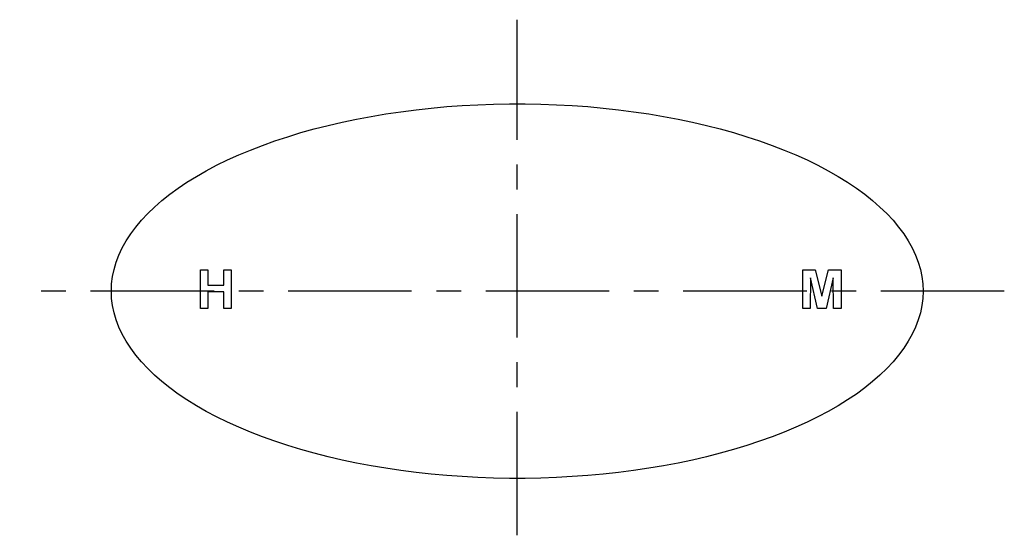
# Model space of a CAD drawing. Header units: millimetres. Extents: x -51 to 50, y -25 to 28.
import ezdxf

# ---------------------------------------------------------------- set-up
doc = ezdxf.new("R2010")
doc.units = ezdxf.units.MM
doc.linetypes.add('CENTERX2', pattern=[20.32, 12.7, -2.54, 2.54, -2.54])

msp = doc.modelspace()

# ---------------------------------------------------------------- linework, layer by layer
at = {"color": 7, "linetype": 'CENTERX2'}
for p, q in [((0, -25.1), (0, 27.9)), ((50.1, 0), (-51.18, 0))]:
    msp.add_line(p, q, dxfattribs=at)
at = {"color": 7, "linetype": 'Continuous', "lineweight": 25}
for p, q in [((-32.59, 2.2), (-31.82, 2.2)), ((-32.59, -1.8), (-32.59, 2.2)), ((-31.82, 2.2), (-31.82, 0.61)), ((-30.18, 2.2), (-29.41, 2.2)), ((-30.18, 0.61), (-30.18, 2.2)), ((-29.41, 2.2), (-29.41, -1.8)), ((29.36, 2.2), (30.66, 2.2)), ((29.36, -1.8), (29.36, 2.2)), ((30.66, 2.2), (31.33, -0.53)), ((31.33, -0.53), (32.01, 2.2)), ((32.01, 2.2), (33.31, 2.2)), ((33.31, 2.2), (33.31, -1.8)), ((30.15, 1.35), (30.13, -1.8)), ((30.9, -1.8), (30.15, 1.35)), ((32.51, 1.35), (31.76, -1.8)), ((32.54, -1.8), (32.51, 1.35)), ((-31.82, 0.61), (-30.18, 0.61)), ((-31.82, -0.06), (-31.82, -1.8)), ((-30.18, -0.06), (-31.82, -0.06)), ((-30.18, -1.8), (-30.18, -0.06)), ((-31.82, -1.8), (-32.59, -1.8)), ((-29.41, -1.8), (-30.18, -1.8)), ((30.13, -1.8), (29.36, -1.8)), ((31.76, -1.8), (30.9, -1.8)), ((33.31, -1.8), (32.54, -1.8))]:
    msp.add_line(p, q, dxfattribs=at)
at = {"color": 7, "linetype": 'Continuous', "lineweight": 25, "flags": 128}
msp.add_lwpolyline([(-41.75, 0), (-41.72, 0.75), (-41.62, 1.49), (-41.47, 2.23), (-41.25, 2.97), (-40.97, 3.71), (-40.62, 4.44), (-40.22, 5.16), (-39.76, 5.88), (-39.23, 6.58), (-38.65, 7.28), (-38.01, 7.97), (-37.31, 8.64), (-36.55, 9.3), (-35.74, 9.95), (-34.88, 10.58), (-33.97, 11.19), (-33, 11.79), (-31.98, 12.37), (-30.92, 12.94), (-29.81, 13.48), (-28.65, 14), (-27.45, 14.5), (-26.21, 14.98), (-24.93, 15.44), (-23.61, 15.87), (-22.26, 16.29), (-20.88, 16.67), (-19.46, 17.03), (-18.01, 17.37), (-16.54, 17.68), (-15.04, 17.96), (-13.52, 18.21), (-11.97, 18.44), (-10.41, 18.64), (-8.84, 18.81), (-7.25, 18.96), (-5.65, 19.07), (-4.04, 19.16), (-2.43, 19.22), (-0.81, 19.25), (0.81, 19.25), (2.43, 19.22), (4.04, 19.16), (5.65, 19.07), (7.25, 18.96), (8.84, 18.81), (10.41, 18.64), (11.97, 18.44), (13.52, 18.21), (15.04, 17.96), (16.54, 17.68), (18.01, 17.37), (19.46, 17.03), (20.88, 16.67), (22.26, 16.29), (23.61, 15.87), (24.93, 15.44), (26.21, 14.98), (27.45, 14.5), (28.65, 14), (29.81, 13.48), (30.92, 12.94), (31.98, 12.37), (33, 11.79), (33.97, 11.19), (34.88, 10.58), (35.74, 9.95), (36.55, 9.3), (37.31, 8.64), (38.01, 7.97), (38.65, 7.28), (39.23, 6.58), (39.76, 5.88), (40.22, 5.16), (40.62, 4.44), (40.97, 3.71), (41.25, 2.97), (41.47, 2.23), (41.62, 1.49), (41.72, 0.75), (41.75, 0), (41.72, -0.75), (41.62, -1.49), (41.47, -2.23), (41.25, -2.97), (40.97, -3.71), (40.62, -4.44), (40.22, -5.16), (39.76, -5.88), (39.23, -6.58), (38.65, -7.28), (38.01, -7.97), (37.31, -8.64), (36.55, -9.3), (35.74, -9.95), (34.88, -10.58), (33.97, -11.19), (33, -11.79), (31.98, -12.37), (30.92, -12.94), (29.81, -13.48), (28.65, -14), (27.45, -14.5), (26.21, -14.98), (24.93, -15.44), (23.61, -15.87), (22.26, -16.29), (20.88, -16.67), (19.46, -17.03), (18.01, -17.37), (16.54, -17.68), (15.04, -17.96), (13.52, -18.21), (11.97, -18.44), (10.41, -18.64), (8.84, -18.81), (7.25, -18.96), (5.65, -19.07), (4.04, -19.16), (2.43, -19.22), (0.81, -19.25), (-0.81, -19.25), (-2.43, -19.22), (-4.04, -19.16), (-5.65, -19.07), (-7.25, -18.96), (-8.84, -18.81), (-10.41, -18.64), (-11.97, -18.44), (-13.52, -18.21), (-15.04, -17.96), (-16.54, -17.68), (-18.01, -17.37), (-19.46, -17.03), (-20.88, -16.67), (-22.26, -16.29), (-23.61, -15.87), (-24.93, -15.44), (-26.21, -14.98), (-27.45, -14.5), (-28.65, -14), (-29.81, -13.48), (-30.92, -12.94), (-31.98, -12.37), (-33, -11.79), (-33.97, -11.19), (-34.88, -10.58), (-35.74, -9.95), (-36.55, -9.3), (-37.31, -8.64), (-38.01, -7.97), (-38.65, -7.28), (-39.23, -6.58), (-39.76, -5.88), (-40.22, -5.16), (-40.62, -4.44), (-40.97, -3.71), (-41.25, -2.97), (-41.47, -2.23), (-41.62, -1.49), (-41.72, -0.75), (-41.75, 0)], dxfattribs=at)
at = {"color": 7, "linetype": 'Continuous', "flags": 128}
for points in [[(-32.59, -1.8), (-32.59, 2.2), (-32.59, 2.2), (-31.82, 2.2), (-31.82, 2.2), (-31.82, 0.61), (-31.82, 0.61), (-30.18, 0.61), (-30.18, 0.61), (-30.18, 2.2), (-30.18, 2.2), (-29.41, 2.2), (-29.41, 2.2), (-29.41, -1.8), (-29.41, -1.8), (-30.18, -1.8), (-30.18, -1.8), (-30.18, -0.06), (-30.18, -0.06), (-31.82, -0.06), (-31.82, -0.06), (-31.82, -1.8), (-31.82, -1.8), (-32.59, -1.8)], [(29.36, -1.8), (29.36, 2.2), (29.36, 2.2), (30.66, 2.2), (30.66, 2.2), (31.33, -0.53), (31.33, -0.53), (32.01, 2.2), (32.01, 2.2), (33.31, 2.2), (33.31, 2.2), (33.31, -1.8), (33.31, -1.8), (32.54, -1.8), (32.54, -1.8), (32.51, 1.35), (32.51, 1.35), (31.76, -1.8), (31.76, -1.8), (30.9, -1.8), (30.9, -1.8), (30.15, 1.35), (30.15, 1.35), (30.13, -1.8), (30.13, -1.8), (29.36, -1.8)]]:
    msp.add_lwpolyline(points, dxfattribs=at)

doc.saveas('drawing.dxf')
